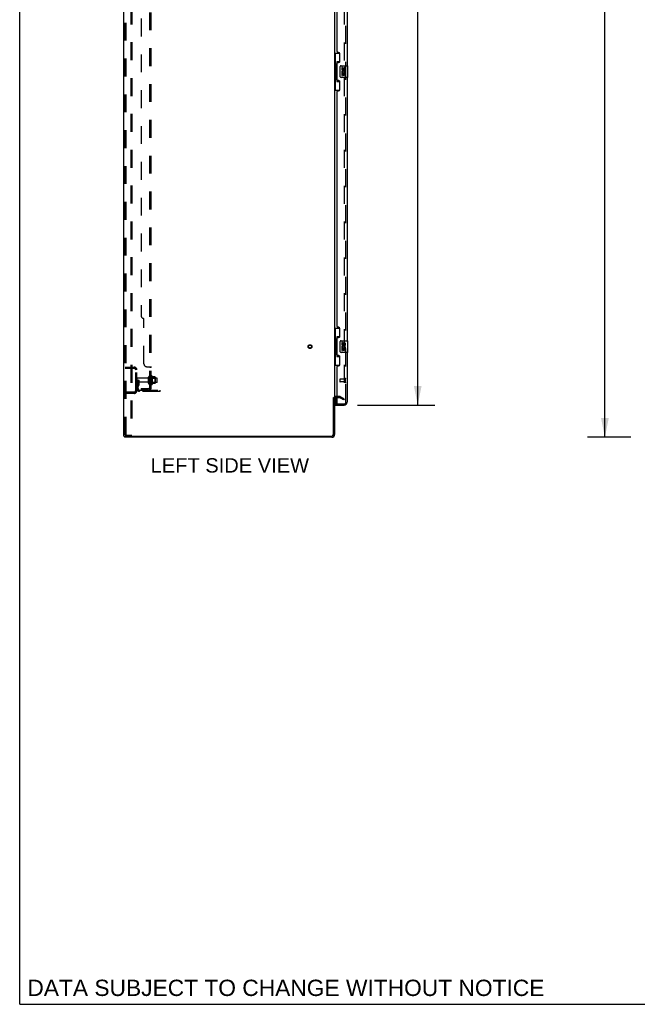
# Model space of a CAD drawing. Header units: inches. Extents: x 0 to 278, y 0 to 180.
# Tile 1 of 76: x 0 to 53, y 0 to 84. Entities that reach past the tile are written whole.
import ezdxf

# ---------------------------------------------------------------- set-up
doc = ezdxf.new("R2010")
doc.units = ezdxf.units.IN
doc.header["$LTSCALE"] = 15.310625
doc.header["$MEASUREMENT"] = 0
doc.linetypes.add('HIDDEN', pattern=[0.2, 0.1, -0.1])
doc.layers.get('0').update_dxf_attribs({"linetype": 'CONTINUOUS'})
for name, color, linetype in [('DEFAULT_2', 8, 'HIDDEN'), ('DIMENSIONS', 7, 'CONTINUOUS'), ('LEFTHAND_DOOR_ASSEMBLY', 7, 'CONTINUOUS'), ('RIGHTHAND_DOOR_ASSEMBLY', 7, 'CONTINUOUS'), ('SUBPANEL', 7, 'CONTINUOUS')]:
    doc.layers.add(name, color=color, linetype=linetype)
doc.styles.get("Standard").update_dxf_attribs({"font": 'arial.ttf'})
doc.dimstyles.new('DIMSTYLE_1', dxfattribs={"dimtxt": 1.228125, "dimasz": 1.6375, "dimexe": 0.09, "dimexo": 0.07, "dimgap": 0.0375, "dimtad": 0, "dimtih": 1, "dimtoh": 1, "dimzin": 4, "dimdsep": 46, "dimtxsty": 'Standard', "dimblk": '_FILLED', "dimblk1": '_FILLED', "dimblk2": '_FILLED', "dimcen": 0.09, "dimadec": 3, "dimazin": 1, "dimtfac": 1, "dimtdec": 3, "dimtofl": 0, "dimtmove": 0, "dimatfit": 3, "dimldrblk": '_FILLED', "dimfxl": 0, "dimtolj": 1, "dimtzin": 4, "dimarcsym": 0})

# ---------------------------------------------------------------- blocks, each defined once
blk = doc.blocks.new('_FILLED')
at = {"color": 0, "linetype": 'ByBlock'}
blk.add_solid([(0, 0), (-1, 0.2), (-1, -0.2)], dxfattribs=at)
blk = doc.blocks.new('*D9')
at = {"layer": 'DIMENSIONS', "color": 2, "linetype": 'Continuous'}
for p, q in [((28.869, 131.705), (35.484, 131.705)), ((34.01, 131.705), (34.01, 93.769)), ((34.01, 51.205), (34.01, 89.47)), ((28.869, 51.205), (35.484, 51.205))]:
    blk.add_line(p, q, dxfattribs=at)
at = {"layer": 'DIMENSIONS', "color": 2, "linetype": 'Continuous', "xscale": 1.6375, "yscale": 1.6375, "zscale": 1.6375}
for p, rotation in [((34.01, 131.705), 90), ((34.01, 51.205), 270)]:
    blk.add_blockref('_FILLED', p, dxfattribs=dict(at, rotation=rotation))
at = {"layer": 'DIMENSIONS', "color": 2, "linetype": 'Continuous', "insert": (34.01, 93.154), "char_height": 1.2281, "width": 6.28216, "attachment_point": 2, "line_spacing_factor": 0.9}
blk.add_mtext('80.50\\PDOORS', dxfattribs=at)
blk = doc.blocks.new('*D12')
at = {"layer": 'DIMENSIONS', "color": 2, "linetype": 'Continuous'}
for p, q in [((52.22, 134.455), (48.527, 134.455)), ((50.001, 134.455), (50.001, 92.684)), ((50.001, 48.455), (50.001, 90.227)), ((52.22, 48.455), (48.527, 48.455))]:
    blk.add_line(p, q, dxfattribs=at)
at = {"layer": 'DIMENSIONS', "color": 2, "linetype": 'Continuous', "xscale": 1.6375, "yscale": 1.6375, "zscale": 1.6375}
for p, rotation in [((50.001, 134.455), 90), ((50.001, 48.455), 270)]:
    blk.add_blockref('_FILLED', p, dxfattribs=dict(at, rotation=rotation))
at = {"layer": 'DIMENSIONS', "color": 2, "linetype": 'Continuous', "insert": (50.001, 92.07), "char_height": 1.2281, "width": 4.29159, "attachment_point": 2, "line_spacing_factor": 0.9}
blk.add_mtext('86.00', dxfattribs=at)

msp = doc.modelspace()

# ---------------------------------------------------------------- linework, layer by layer
at = {"color": 7, "linetype": 'Continuous'}
for p, q in [((0, 0), (0, 180.125)), ((26.807, 51.851), (26.911, 51.851)), ((8.963, 48.559), (8.963, 48.455)), ((8.967, 48.559), (9.001, 48.559)), ((0, 0), (278.375, 0))]:
    msp.add_line(p, q, dxfattribs=at)
at = {"color": 3, "linetype": 'Continuous'}
for p, q in [((8.911, 48.559), (8.911, 134.351)), ((26.911, 131.007), (26.911, 51.903)), ((26.807, 48.702), (26.807, 51.863)), ((26.911, 51.851), (26.911, 48.702)), ((27.115, 51.851), (27.053, 51.851)), ((8.911, 48.559), (8.967, 48.559)), ((26.664, 48.455), (8.963, 48.455)), ((9.001, 48.559), (26.664, 48.559))]:
    msp.add_line(p, q, dxfattribs=at)
for centre, radius, start, end in [((27.053, 51.709), 0.142, 90, 180), ((26.664, 48.702), 0.246, 270, 360), ((26.664, 48.702), 0.142, 270, 360)]:
    msp.add_arc(centre, radius, start, end, dxfattribs=at)
at = {"layer": 'DEFAULT_2', "color": 8, "linetype": 'HIDDEN'}
for p, q in [((9.015, 48.673), (9.015, 134.238)), ((9.089, 48.673), (9.089, 134.238)), ((9.486, 134.268), (9.486, 48.643)), ((9.59, 134.268), (9.59, 48.643)), ((27.724, 131.19), (27.724, 51.721)), ((9.015, 54.455), (9.768, 54.455)), ((9.015, 54.351), (9.768, 54.351)), ((9.687, 54.455), (9.687, 54.351)), ((9.911, 52.452), (9.911, 54.209)), ((10.015, 52.452), (10.015, 54.209)), ((10.119, 53.33), (10.015, 53.33)), ((10.942, 53.495), (10.045, 53.495)), ((10.942, 53.165), (10.045, 53.165)), ((10.105, 52.99), (10.105, 53.33)), ((10.105, 53.155), (10.209, 53.155)), ((10.119, 53.33), (10.209, 53.33)), ((10.119, 52.629), (10.119, 53.33)), ((10.209, 52.99), (10.209, 53.33)), ((11.005, 53.073), (11.005, 53.588)), ((11.115, 53.073), (11.115, 53.588)), ((11.71, 53.518), (11.115, 53.518)), ((11.71, 53.143), (11.115, 53.143)), ((11.24, 53.665), (11.24, 52.996)), ((11.26, 53.514), (11.24, 53.534)), ((11.26, 53.147), (11.24, 53.127)), ((11.26, 53.514), (11.556, 53.514)), ((11.26, 53.514), (11.26, 53.147)), ((11.26, 53.147), (11.556, 53.147)), ((11.31, 53.686), (11.31, 52.975)), ((11.565, 53.608), (11.338, 53.608)), ((11.565, 53.053), (11.338, 53.053)), ((11.556, 53.514), (11.576, 53.534)), ((11.556, 53.514), (11.556, 53.147)), ((11.556, 53.147), (11.576, 53.127)), ((11.576, 53.586), (11.576, 53.075)), ((11.74, 53.173), (11.74, 53.488)), ((9.768, 52.309), (9.015, 52.309)), ((9.768, 52.205), (9.015, 52.205)), ((9.687, 52.309), (9.687, 52.205)), ((10.103, 52.984), (10.054, 52.916)), ((10.188, 52.923), (10.139, 52.855)), ((10.261, 52.487), (12.015, 52.487)), ((12.015, 52.383), (10.261, 52.383)), ((11.512, 52.383), (11.512, 52.487)), ((11.768, 52.383), (11.768, 52.487)), ((12.015, 52.383), (12.015, 52.487)), ((27.315, 51.955), (27.053, 51.955)), ((27.115, 51.851), (27.315, 51.851)), ((27.672, 51.651), (27.332, 51.847)), ((27.384, 51.937), (27.724, 51.741)), ((27.724, 51.741), (27.672, 51.651)), ((27.698, 51.703), (27.7, 51.702)), ((9.11, 48.643), (9.036, 48.643)), ((9.11, 48.643), (9.59, 48.643))]:
    msp.add_line(p, q, dxfattribs=at)
for points in [[(27.706, 51.701), (27.706, 51.701), (27.704, 51.701), (27.702, 51.702), (27.7, 51.702)], [(27.724, 51.721), (27.723, 51.719), (27.723, 51.717), (27.723, 51.714), (27.722, 51.712), (27.721, 51.71), (27.72, 51.708), (27.718, 51.707), (27.717, 51.705), (27.715, 51.704), (27.714, 51.703), (27.712, 51.702), (27.71, 51.701), (27.708, 51.701), (27.706, 51.701)], [(9.015, 48.673), (9.016, 48.665), (9.018, 48.658), (9.021, 48.652), (9.026, 48.647), (9.031, 48.644), (9.036, 48.643)], [(9.089, 48.673), (9.089, 48.665), (9.091, 48.658), (9.095, 48.652), (9.099, 48.647), (9.104, 48.644), (9.11, 48.643)]]:
    msp.add_lwpolyline(points, dxfattribs=at)
for radius in [0.164, 0.124]:
    msp.add_circle((24.807, 56.205), radius, dxfattribs=at)
for centre, radius, start, end in [((9.768, 54.209), 0.246, 0, 90), ((9.768, 54.209), 0.142, 0, 90), ((10.045, 53.465), 0.03, 90, 180), ((10.045, 53.195), 0.03, 180, 270), ((10.942, 53.558), 0.0625, 270, 360), ((10.942, 53.103), 0.0625, 0, 90), ((11.06, 53.588), 0.055, 360, 180), ((11.06, 53.073), 0.055, 180, 0), ((11.278, 53.665), 0.0384, 34.44966, 180), ((10.71, 53.33), 0.698, 23.96793, 30.66313), ((10.71, 53.33), 0.698, 329.33687, 336.03207), ((11.357, 53.618), 0.01, 203.96793, 270), ((11.357, 53.043), 0.01, 90, 156.03207), ((11.565, 53.598), 0.01, 5.19383, 90), ((11.565, 53.063), 0.01, 270, 354.80617), ((11.435, 53.586), 0.141, 0, 5.20805), ((11.435, 53.075), 0.141, 354.79195, 360), ((11.71, 53.488), 0.03, 359.99999, 90), ((11.71, 53.173), 0.03, 270, 0.00001), ((9.768, 52.452), 0.246, 270, 360), ((9.768, 52.452), 0.142, 270, 360), ((10.223, 52.795), 0.208, 144.24611, 180), ((10.261, 52.629), 0.246, 180, 270), ((10.095, 52.99), 0.01, 324.24611, 360), ((10.223, 52.795), 0.104, 144.24611, 180), ((10.261, 52.629), 0.142, 180, 270), ((10.095, 52.99), 0.114, 324.24611, 360), ((11.278, 52.996), 0.0384, 180, 325.55034), ((27.053, 51.709), 0.246, 90, 180), ((27.315, 51.818), 0.137, 60, 90), ((27.315, 51.818), 0.033, 60, 90)]:
    msp.add_arc(centre, radius, start, end, dxfattribs=at)
at = {"layer": 'LEFTHAND_DOOR_ASSEMBLY', "color": 8, "linetype": 'HIDDEN'}
for p, q in [((27.865, 51.452), (27.865, 131.459)), ((27.365, 53.423), (27.365, 53.195)), ((27.822, 53.433), (27.375, 53.433)), ((27.822, 53.185), (27.375, 53.185)), ((27.822, 53.451), (27.822, 53.167)), ((27.135, 51.309), (27.722, 51.309))]:
    msp.add_line(p, q, dxfattribs=at)
at = {"layer": 'LEFTHAND_DOOR_ASSEMBLY', "color": 3, "linetype": 'Continuous'}
for p, q in [((27.969, 102.705), (27.969, 80.205)), ((27.115, 81.413), (27.115, 101.498)), ((27.235, 81.353), (27.175, 81.353)), ((27.365, 80.603), (27.365, 81.223)), ((27.115, 78.998), (27.115, 80.413)), ((27.175, 80.473), (27.235, 80.473)), ((27.969, 79.205), (27.969, 56.705)), ((27.235, 78.938), (27.175, 78.938)), ((27.365, 78.188), (27.365, 78.808)), ((27.115, 57.913), (27.115, 77.998)), ((27.175, 78.058), (27.235, 78.058)), ((27.235, 57.853), (27.175, 57.853)), ((27.365, 57.103), (27.365, 57.723)), ((27.115, 55.498), (27.115, 56.913)), ((27.175, 56.973), (27.235, 56.973)), ((27.969, 55.705), (27.969, 51.452)), ((27.235, 55.438), (27.175, 55.438)), ((27.365, 54.688), (27.365, 55.308)), ((27.115, 51.329), (27.115, 54.498)), ((27.175, 54.558), (27.235, 54.558)), ((26.99, 51.205), (27.722, 51.205))]:
    msp.add_line(p, q, dxfattribs=at)
at = {"layer": 'LEFTHAND_DOOR_ASSEMBLY', "color": 7, "linetype": 'Continuous'}
for p, q in [((26.911, 81.28), (27.352, 81.28)), ((26.95, 81.28), (26.95, 80.255)), ((27.315, 81.28), (27.315, 80.501)), ((26.928, 80.255), (27.051, 80.255)), ((26.928, 80.255), (26.928, 79.155)), ((27.051, 80.286), (27.051, 80.306)), ((27.051, 79.155), (27.051, 80.255)), ((27.315, 80.545), (27.088, 80.545)), ((27.088, 80.545), (27.088, 78.865)), ((27.374, 79.305), (27.374, 80.105)), ((27.474, 80.205), (28.014, 80.205)), ((27.575, 80.051), (27.512, 80.051)), ((27.512, 80.051), (27.512, 79.915)), ((27.575, 79.915), (27.575, 80.051)), ((27.64, 79.978), (27.64, 79.909)), ((27.7, 79.915), (27.7, 79.957)), ((27.763, 79.957), (27.763, 79.821)), ((27.826, 79.821), (27.826, 79.957)), ((28.029, 79.22), (28.029, 80.19)), ((26.928, 79.155), (27.051, 79.155)), ((26.95, 79.155), (26.95, 78.13)), ((27.051, 79.105), (27.051, 79.125)), ((28.014, 79.205), (27.474, 79.205)), ((27.53, 79.59), (27.512, 79.59)), ((27.512, 79.59), (27.512, 79.36)), ((27.512, 79.36), (27.575, 79.36)), ((27.564, 79.59), (27.592, 79.609)), ((27.564, 79.59), (27.826, 79.59)), ((27.575, 79.527), (27.64, 79.527)), ((27.575, 79.36), (27.575, 79.527)), ((27.64, 79.527), (27.64, 79.391)), ((27.64, 79.391), (27.7, 79.391)), ((27.7, 79.527), (27.763, 79.527)), ((27.7, 79.391), (27.7, 79.527)), ((27.755, 79.626), (27.813, 79.601)), ((27.763, 79.821), (27.826, 79.821)), ((27.763, 79.527), (27.763, 79.36)), ((27.763, 79.36), (27.826, 79.36)), ((27.826, 79.36), (27.826, 79.59)), ((27.088, 78.865), (27.315, 78.865)), ((27.315, 78.91), (27.315, 78.13)), ((26.911, 78.13), (27.352, 78.13)), ((26.911, 57.78), (27.352, 57.78)), ((26.95, 57.78), (26.95, 56.755)), ((27.315, 57.78), (27.315, 57.001)), ((26.928, 56.755), (27.051, 56.755)), ((26.928, 56.755), (26.928, 55.655)), ((27.051, 56.786), (27.051, 56.806)), ((27.051, 55.655), (27.051, 56.755)), ((27.315, 57.045), (27.088, 57.045)), ((27.088, 57.045), (27.088, 55.365)), ((27.374, 55.805), (27.374, 56.605)), ((27.474, 56.705), (28.014, 56.705)), ((27.575, 56.551), (27.512, 56.551)), ((27.512, 56.551), (27.512, 56.415)), ((27.575, 56.415), (27.575, 56.551)), ((27.64, 56.478), (27.64, 56.409)), ((27.7, 56.415), (27.7, 56.457)), ((27.763, 56.457), (27.763, 56.321)), ((27.826, 56.321), (27.826, 56.457)), ((28.029, 55.72), (28.029, 56.69)), ((26.928, 55.655), (27.051, 55.655)), ((26.95, 55.655), (26.95, 54.63)), ((27.051, 55.605), (27.051, 55.625)), ((28.014, 55.705), (27.474, 55.705)), ((27.53, 56.09), (27.512, 56.09)), ((27.512, 56.09), (27.512, 55.86)), ((27.512, 55.86), (27.575, 55.86)), ((27.564, 56.09), (27.592, 56.109)), ((27.564, 56.09), (27.826, 56.09)), ((27.575, 56.027), (27.64, 56.027)), ((27.575, 55.86), (27.575, 56.027)), ((27.64, 56.027), (27.64, 55.891)), ((27.64, 55.891), (27.7, 55.891)), ((27.7, 56.027), (27.763, 56.027)), ((27.7, 55.891), (27.7, 56.027)), ((27.755, 56.126), (27.813, 56.101)), ((27.763, 56.321), (27.826, 56.321)), ((27.763, 56.027), (27.763, 55.86)), ((27.763, 55.86), (27.826, 55.86)), ((27.826, 55.86), (27.826, 56.09)), ((27.088, 55.365), (27.315, 55.365)), ((27.315, 55.41), (27.315, 54.63)), ((26.911, 54.63), (27.352, 54.63)), ((26.99, 51.836), (26.99, 51.329)), ((26.99, 51.309), (27.135, 51.309)), ((26.99, 51.309), (26.99, 51.205))]:
    msp.add_line(p, q, dxfattribs=at)
for points in [[(27.088, 80.522), (27.088, 80.518), (27.089, 80.515), (27.09, 80.511), (27.091, 80.506), (27.093, 80.502), (27.095, 80.497), (27.097, 80.491), (27.1, 80.485), (27.103, 80.479), (27.107, 80.472), (27.112, 80.464), (27.116, 80.456), (27.122, 80.448), (27.124, 80.445)], [(27.374, 80.105), (27.374, 80.112), (27.375, 80.118), (27.376, 80.124), (27.377, 80.13), (27.379, 80.136), (27.381, 80.142)], [(27.381, 79.269), (27.379, 79.275), (27.377, 79.281), (27.376, 79.287), (27.375, 79.293), (27.374, 79.299), (27.374, 79.305)], [(27.124, 78.966), (27.122, 78.963), (27.116, 78.955), (27.112, 78.947), (27.107, 78.939), (27.103, 78.932), (27.1, 78.926), (27.097, 78.92), (27.095, 78.914), (27.093, 78.909), (27.091, 78.905), (27.09, 78.9), (27.089, 78.896), (27.088, 78.893), (27.088, 78.889)], [(27.088, 57.022), (27.088, 57.018), (27.089, 57.015), (27.09, 57.011), (27.091, 57.006), (27.093, 57.002), (27.095, 56.997), (27.097, 56.991), (27.1, 56.985), (27.103, 56.979), (27.107, 56.972), (27.112, 56.964), (27.116, 56.956), (27.122, 56.948), (27.124, 56.945)], [(27.374, 56.605), (27.374, 56.612), (27.375, 56.618), (27.376, 56.624), (27.377, 56.63), (27.379, 56.636), (27.381, 56.642)], [(27.381, 55.769), (27.379, 55.775), (27.377, 55.781), (27.376, 55.787), (27.375, 55.793), (27.374, 55.799), (27.374, 55.805)], [(27.124, 55.466), (27.122, 55.463), (27.116, 55.455), (27.112, 55.447), (27.107, 55.439), (27.103, 55.432), (27.1, 55.426), (27.097, 55.42), (27.095, 55.414), (27.093, 55.409), (27.091, 55.405), (27.09, 55.4), (27.089, 55.396), (27.088, 55.393), (27.088, 55.389)]]:
    msp.add_lwpolyline(points, dxfattribs=at)
at = {"layer": 'LEFTHAND_DOOR_ASSEMBLY', "color": 3, "linetype": 'Continuous'}
for centre, radius, start, end in [((27.175, 81.413), 0.06, 180, 270), ((27.235, 81.223), 0.13, 0, 90), ((27.175, 80.413), 0.06, 90, 180), ((27.235, 80.603), 0.13, 270, 360), ((27.175, 78.998), 0.06, 180, 270), ((27.235, 78.808), 0.13, 0, 90), ((27.175, 77.998), 0.06, 90, 180), ((27.235, 78.188), 0.13, 270, 360), ((27.175, 57.913), 0.06, 180, 270), ((27.235, 57.723), 0.13, 0, 90), ((27.175, 56.913), 0.06, 90, 180), ((27.235, 57.103), 0.13, 270, 360), ((27.175, 55.498), 0.06, 180, 270), ((27.235, 55.308), 0.13, 0, 90), ((27.175, 54.498), 0.06, 90, 180), ((27.235, 54.688), 0.13, 270, 360), ((27.135, 51.329), 0.02, 180, 270), ((27.722, 51.452), 0.246, 270, 360)]:
    msp.add_arc(centre, radius, start, end, dxfattribs=at)
at = {"layer": 'LEFTHAND_DOOR_ASSEMBLY', "color": 7, "linetype": 'Continuous'}
for centre, radius, start, end in [((27.474, 80.105), 0.1, 90, 158.80036), ((27.732, 79.957), 0.0943, 68.69989, 167.43379), ((27.732, 79.957), 0.0314, 0, 180.04847), ((27.732, 79.957), 0.0943, 0, 68.67039), ((28.014, 80.19), 0.015, 0, 90), ((27.474, 79.305), 0.1, 201.20502, 270), ((27.666, 79.663), 0.154, 161.41988, 206.19629), ((27.606, 79.915), 0.0943, 180, 360), ((27.669, 79.663), 0.157, 336.59665, 161.87913), ((27.669, 79.663), 0.157, 205.73705, 207.8532), ((27.606, 79.915), 0.0314, 180, 261.22946), ((27.669, 79.663), 0.0943, 336.59665, 215.11217), ((27.605, 79.92), 0.0362, 263.42855, 341.76278), ((28.014, 79.22), 0.015, 270, 360), ((27.474, 56.605), 0.1, 90, 158.80036), ((27.606, 56.415), 0.0943, 180, 360), ((27.606, 56.415), 0.0314, 180, 261.22946), ((27.605, 56.42), 0.0362, 263.42855, 341.76278), ((27.732, 56.457), 0.0943, 68.69989, 167.43379), ((27.732, 56.457), 0.0314, 0, 180.04847), ((27.732, 56.457), 0.0943, 0, 68.67039), ((28.014, 56.69), 0.015, 0, 90), ((27.474, 55.805), 0.1, 201.20502, 270), ((27.666, 56.163), 0.154, 161.41988, 206.19629), ((27.669, 56.163), 0.157, 336.59665, 161.87913), ((27.669, 56.163), 0.157, 205.73705, 207.8532), ((27.669, 56.163), 0.0943, 336.59665, 215.11217), ((28.014, 55.72), 0.015, 270, 360), ((27.01, 51.329), 0.02, 180, 270), ((27.805, 51.595), 0.26, 267.41339, 270)]:
    msp.add_arc(centre, radius, start, end, dxfattribs=at)
at = {"layer": 'LEFTHAND_DOOR_ASSEMBLY', "color": 8, "linetype": 'HIDDEN'}
for centre, radius, start, end in [((27.375, 53.423), 0.01, 90, 180), ((27.375, 53.195), 0.01, 180, 270), ((27.843, 53.451), 0.0215, 0, 180), ((27.843, 53.167), 0.0215, 180, 360), ((27.722, 51.452), 0.142, 270, 360)]:
    msp.add_arc(centre, radius, start, end, dxfattribs=at)
at = {"layer": 'LEFTHAND_DOOR_ASSEMBLY', "color": 7, "linetype": 'Continuous'}
for centre, start_param, end_param in [((27.155, 80.296), 0.699287, 1.51401), ((27.155, 80.296), -4.655602, -3.84088), ((27.155, 79.115), 0.699287, 1.51401), ((27.155, 79.115), -4.655602, -3.84088), ((27.155, 56.796), 0.699287, 1.51401), ((27.155, 56.796), -4.655602, -3.84088), ((27.155, 55.615), 0.699287, 1.51401), ((27.155, 55.615), -4.655602, -3.84088)]:
    msp.add_ellipse(centre, major_axis=(0, 0.18), ratio=0.579493, start_param=start_param, end_param=end_param, dxfattribs=at)
at = {"layer": 'RIGHTHAND_DOOR_ASSEMBLY', "color": 8, "linetype": 'HIDDEN'}
for p, q in [((27.865, 51.452), (27.865, 131.459)), ((27.135, 51.309), (27.722, 51.309))]:
    msp.add_line(p, q, dxfattribs=at)
msp.add_arc((27.722, 51.452), 0.142, 270, 360, dxfattribs=at)
at = {"layer": 'SUBPANEL', "color": 8, "linetype": 'HIDDEN'}
for p, q in [((11.115, 52.612), (11.115, 130.299)), ((11.24, 52.612), (11.24, 130.299)), ((10.365, 124.049), (10.365, 58.862)), ((10.615, 54.737), (10.615, 58.612)), ((10.865, 54.487), (11.186, 54.487)), ((11.115, 54.451), (11.24, 54.451)), ((11.115, 54.09), (11.24, 54.09)), ((11.115, 53.809), (11.24, 53.809)), ((11.115, 53.58), (11.24, 53.58)), ((11.115, 53.08), (11.24, 53.08)), ((10.365, 52.612), (11.003, 52.612)), ((10.365, 52.612), (10.365, 52.487)), ((11.003, 52.487), (10.365, 52.487)), ((10.615, 52.612), (10.615, 52.487)), ((11.186, 52.573), (11.09, 52.653)), ((11.115, 52.612), (11.24, 52.612))]:
    msp.add_line(p, q, dxfattribs=at)
for points in [[(11.09, 54.487), (11.089, 54.485), (11.089, 54.483), (11.089, 54.481), (11.089, 54.479), (11.09, 54.478), (11.091, 54.476), (11.092, 54.474), (11.094, 54.473), (11.095, 54.471), (11.097, 54.47), (11.099, 54.468), (11.101, 54.467), (11.105, 54.464)], [(11.09, 54.487), (11.089, 54.485), (11.089, 54.483), (11.089, 54.481), (11.089, 54.479), (11.09, 54.478)], [(11.092, 54.474), (11.094, 54.473), (11.095, 54.471), (11.097, 54.47), (11.099, 54.468)], [(11.105, 54.464), (11.107, 54.462), (11.109, 54.461), (11.111, 54.459), (11.112, 54.458), (11.114, 54.456), (11.114, 54.455), (11.115, 54.453), (11.115, 54.451)], [(11.107, 54.462), (11.109, 54.461), (11.111, 54.459), (11.112, 54.458), (11.114, 54.456), (11.114, 54.455), (11.115, 54.453), (11.115, 54.451)], [(11.186, 54.487), (11.188, 54.485), (11.191, 54.483), (11.194, 54.481), (11.198, 54.48), (11.201, 54.478), (11.205, 54.476), (11.213, 54.473)], [(11.188, 54.485), (11.191, 54.483), (11.194, 54.481)], [(11.213, 54.473), (11.217, 54.471), (11.221, 54.47)], [(11.221, 54.47), (11.224, 54.468), (11.227, 54.466), (11.231, 54.464), (11.233, 54.463), (11.236, 54.46), (11.237, 54.458), (11.239, 54.457), (11.239, 54.455), (11.24, 54.453), (11.24, 54.451)], [(11.227, 54.466), (11.231, 54.464), (11.233, 54.463), (11.236, 54.46), (11.237, 54.458), (11.239, 54.457), (11.239, 54.455), (11.24, 54.453), (11.24, 54.451)], [(11.09, 52.653), (11.089, 52.652), (11.089, 52.651), (11.089, 52.65), (11.089, 52.649), (11.09, 52.648), (11.091, 52.646), (11.092, 52.645), (11.094, 52.643), (11.095, 52.641), (11.097, 52.639), (11.101, 52.635)], [(11.101, 52.635), (11.103, 52.633), (11.105, 52.63), (11.107, 52.628), (11.109, 52.625), (11.111, 52.623), (11.112, 52.62), (11.114, 52.618), (11.114, 52.616), (11.115, 52.614), (11.115, 52.612)], [(11.175, 52.612), (11.175, 52.612), (11.175, 52.612), (11.174, 52.612), (11.174, 52.612), (11.174, 52.612), (11.173, 52.612), (11.173, 52.612), (11.172, 52.612), (11.171, 52.612), (11.17, 52.612), (11.17, 52.612), (11.169, 52.613), (11.168, 52.613), (11.167, 52.613), (11.167, 52.613), (11.166, 52.613), (11.165, 52.613), (11.164, 52.613), (11.164, 52.614), (11.163, 52.614), (11.162, 52.614), (11.161, 52.614), (11.16, 52.614), (11.16, 52.615), (11.159, 52.615), (11.158, 52.615), (11.157, 52.615), (11.156, 52.616), (11.155, 52.616), (11.154, 52.616), (11.154, 52.616), (11.153, 52.617), (11.152, 52.617), (11.151, 52.617), (11.15, 52.617), (11.149, 52.618), (11.148, 52.618), (11.147, 52.618), (11.146, 52.619), (11.146, 52.619), (11.145, 52.619), (11.144, 52.62), (11.143, 52.62), (11.142, 52.62), (11.141, 52.621), (11.14, 52.621), (11.139, 52.621), (11.138, 52.622), (11.137, 52.622), (11.136, 52.623), (11.135, 52.623), (11.134, 52.623), (11.133, 52.624), (11.132, 52.624), (11.131, 52.625), (11.13, 52.625), (11.129, 52.626), (11.128, 52.626), (11.127, 52.626), (11.126, 52.627), (11.125, 52.627), (11.124, 52.628), (11.123, 52.628), (11.122, 52.628), (11.121, 52.629), (11.121, 52.629), (11.12, 52.63), (11.119, 52.63), (11.118, 52.631), (11.117, 52.631), (11.117, 52.631), (11.116, 52.632), (11.115, 52.632), (11.115, 52.632), (11.114, 52.633), (11.113, 52.633), (11.113, 52.634), (11.112, 52.634), (11.112, 52.634), (11.111, 52.634), (11.111, 52.635), (11.111, 52.635)], [(11.111, 52.635), (11.111, 52.635), (11.111, 52.635), (11.111, 52.635), (11.111, 52.634), (11.112, 52.634), (11.112, 52.634), (11.112, 52.634), (11.113, 52.633), (11.113, 52.633), (11.114, 52.633), (11.114, 52.632), (11.115, 52.632)], [(11.172, 52.612), (11.172, 52.612), (11.173, 52.612), (11.173, 52.612), (11.174, 52.612), (11.174, 52.612), (11.174, 52.612), (11.175, 52.612), (11.175, 52.612)], [(11.186, 52.573), (11.188, 52.576), (11.191, 52.578), (11.194, 52.58), (11.198, 52.582), (11.201, 52.584), (11.205, 52.586), (11.209, 52.588)], [(11.209, 52.588), (11.217, 52.591), (11.221, 52.593), (11.224, 52.595), (11.227, 52.596), (11.231, 52.598), (11.233, 52.6), (11.236, 52.602), (11.237, 52.604), (11.239, 52.606), (11.239, 52.608), (11.24, 52.61), (11.24, 52.612)]]:
    msp.add_lwpolyline(points, dxfattribs=at)
for centre, radius, start, end in [((10.615, 58.862), 0.25, 180, 270), ((10.865, 54.737), 0.25, 180, 270), ((11.003, 52.724), 0.237, 270, 360), ((11.003, 52.724), 0.112, 270, 360)]:
    msp.add_arc(centre, radius, start, end, dxfattribs=at)

# ---------------------------------------------------------------- texts
at = {"layer": 'DIMENSIONS', "color": 2, "linetype": 'Continuous', "attachment_point": 2, "line_spacing_factor": 0.9}
for s, insert, char_height, width in [('LEFT SIDE VIEW', (17.956, 46.669), 1.22812, 13.50481), ('DATA SUBJECT TO CHANGE WITHOUT NOTICE', (22.745, 2.103), 1.39187, 44.09501)]:
    msp.add_mtext(s, dxfattribs=dict(at, insert=insert, char_height=char_height, width=width))

# ---------------------------------------------------------------- dimensions: what is measured, and where the dimension line sits
at = {"layer": 'DIMENSIONS', "color": 2, "linetype": 'Continuous'}
dim = msp.add_linear_dim(base=(50.001, 48.455), p1=(52.29, 134.455), p2=(52.29, 48.455), angle=270, dimstyle='DIMSTYLE_1', dxfattribs=at)
dim.commit()
dim.dimension.update_dxf_attribs({"geometry": '*D12', "text_midpoint": (49.994, 91.449), "dimtype": 160})
dim = msp.add_linear_dim(base=(34.01, 51.205), p1=(28.799, 131.705), p2=(28.799, 51.205), angle=270, text='<>\\PDOORS', dimstyle='DIMSTYLE_1', dxfattribs=at)
dim.commit()
dim.dimension.update_dxf_attribs({"geometry": '*D9', "text_midpoint": (34.01, 91.619), "dimtype": 160})

doc.saveas('drawing.dxf')
